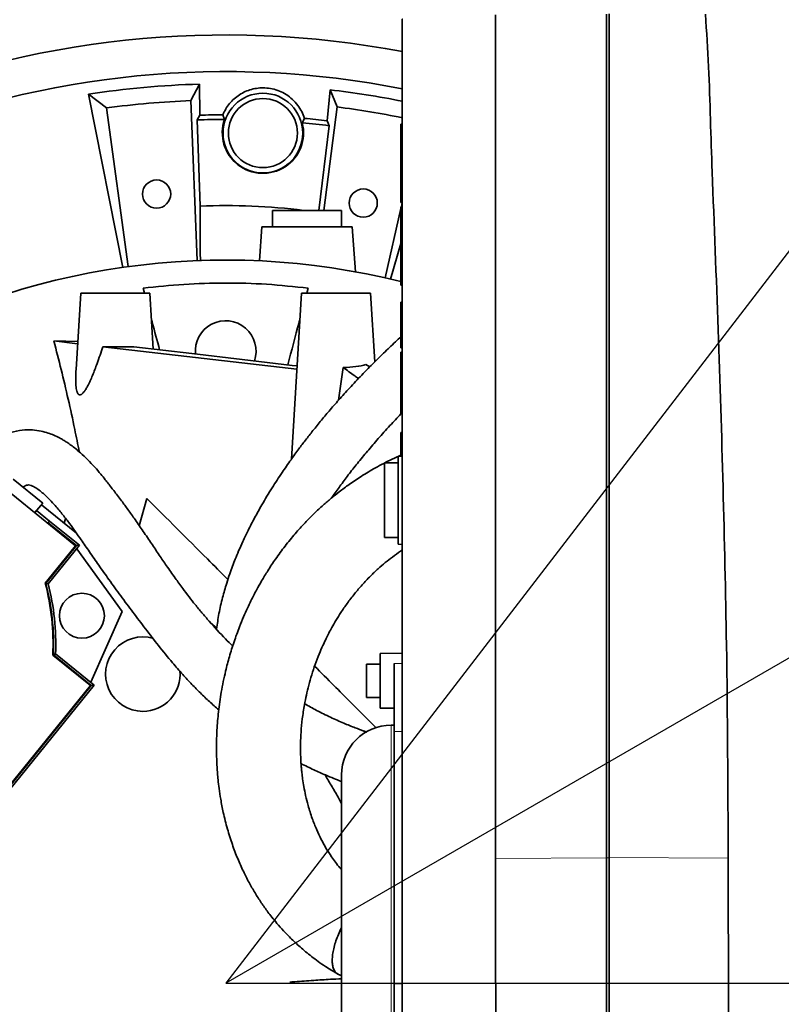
# Model space of a CAD drawing. Header units: millimetres. Extents: x 0 to 14900, y 0 to 10500.
# Tile 36 of 47: x 10555 to 10831, y 6633 to 6990. Entities that reach past the tile are written whole.
import ezdxf

# ---------------------------------------------------------------- set-up
doc = ezdxf.new("R2010")
doc.units = ezdxf.units.MM
doc.header["$LTSCALE"] = 25
doc.layers.add('THICK_LINE', color=7, linetype='Continuous')
doc.styles.add('SLDTEXTSTYLE0', font='TXT', dxfattribs={"width": 0.605})
doc.dimstyles.new('SLDDIMSTYLE2', dxfattribs={"dimtxt": 87.5, "dimasz": 87.5, "dimexe": 0, "dimexo": 0.0625, "dimgap": 21.875, "dimtad": 1, "dimdec": 4, "dimlfac": 25, "dimzin": 12, "dimdsep": 46, "dimtxsty": 'SLDTEXTSTYLE0', "dimsah": 1, "dimcen": 0.09, "dimadec": 1, "dimazin": 3, "dimtfac": 1, "dimtofl": 0, "dimtmove": 0, "dimatfit": 3, "dimfxl": 1, "dimfrac": 2, "dimtolj": 1, "dimtzin": 12, "dimarcsym": 0})
doc.dimstyles.new('SLDDIMSTYLE3', dxfattribs={"dimtxt": 87.5, "dimasz": 87.5, "dimexe": 0, "dimexo": 0.0625, "dimgap": 21.875, "dimtad": 1, "dimdec": 1, "dimrnd": 1e-09, "dimzin": 12, "dimdsep": 46, "dimtxsty": 'SLDTEXTSTYLE0', "dimsah": 1, "dimcen": 0, "dimadec": 0, "dimazin": 3, "dimtfac": 1, "dimtofl": 0, "dimtmove": 0, "dimatfit": 3, "dimfxl": 1, "dimfrac": 2, "dimtolj": 1, "dimtzin": 12, "dimarcsym": 0})

# ---------------------------------------------------------------- blocks, each defined once
blk = doc.blocks.new('_D_6')
at = {"layer": 'THICK_LINE'}
for p, q in [((7902.03, 7121.67), (7616.02, 7172.1)), ((13399.94, 6640.66), (13690.36, 6640.66))]:
    blk.add_line(p, q, dxfattribs=at)
blk.add_arc((10629.94, 6640.66), 3022.92, 0, 170, dxfattribs=at)
for points in [[(7652.95, 7165.58), (7681.67, 7249.18), (7657.11, 7253.87)], [(13652.86, 6640.66), (13664.1, 6728.33), (13639.1, 6727.97)]]:
    blk.add_solid(points, dxfattribs=at)
at = {"layer": 'THICK_LINE', "insert": (10779.39, 9775.28), "char_height": 87.5, "attachment_point": 1, "rotation": 355, "style": 'SLDTEXTSTYLE0'}
blk.add_mtext('170°', dxfattribs=at)
blk = doc.blocks.new('_D_7')
at = {"layer": 'THICK_LINE'}
for p, q in [((13399.94, 6640.66), (13690.36, 6640.66)), ((7902.03, 6159.65), (7616.02, 6109.22))]:
    blk.add_line(p, q, dxfattribs=at)
blk.add_arc((10629.94, 6640.66), 3022.92, 190, 0, dxfattribs=at)
for points in [[(13652.86, 6640.66), (13639.1, 6553.35), (13664.1, 6552.99)], [(7652.95, 6115.74), (7657.11, 6027.45), (7681.67, 6032.14)]]:
    blk.add_solid(points, dxfattribs=at)
at = {"layer": 'THICK_LINE', "insert": (10759.73, 3730.77), "char_height": 87.5, "attachment_point": 1, "rotation": 5, "style": 'SLDTEXTSTYLE0'}
blk.add_mtext('170°', dxfattribs=at)
blk = doc.blocks.new('_D_8')
at = {"layer": 'THICK_LINE'}
blk.add_line((12288.17, 8796.74), (10629.94, 6640.66), dxfattribs=at)
blk.add_solid([(12288.17, 8796.74), (12224.91, 8735.01), (12244.73, 8719.76)], dxfattribs=at)
at = {"layer": 'THICK_LINE', "insert": (11260.76, 7645.75), "char_height": 87.5, "attachment_point": 1, "rotation": 52.4365, "style": 'SLDTEXTSTYLE0'}
blk.add_mtext('R2720', dxfattribs=at)
blk = doc.blocks.new('_D_9')
at = {"layer": 'THICK_LINE'}
for q in [(11918.19, 7384.43), (10629.94, 6640.66)]:
    blk.add_line((11458.73, 7119.16), q, dxfattribs=at)
blk.add_solid([(11458.73, 7119.16), (11540.76, 7152.08), (11528.26, 7173.74)], dxfattribs=at)
at = {"layer": 'THICK_LINE', "insert": (11613.03, 7338.39), "char_height": 87.5, "attachment_point": 1, "rotation": 30, "style": 'SLDTEXTSTYLE0'}
blk.add_mtext('R957', dxfattribs=at)

msp = doc.modelspace()

# ---------------------------------------------------------------- linework, layer by layer
at = {"color": 7, "linetype": 'Continuous', "lineweight": 35}
for p, q in [((10767.8847626, 6991.7597618), (10767.8847626, 6686.1012152)), ((10768.8847626, 6991.9041897), (10768.8847626, 6686.2456431)), ((10620.4323443, 6966.3930139), (10617.3216215, 6960.4132959)), ((10620.4819646, 6955.1401757), (10620.4323443, 6966.3930139)), ((10580.1314909, 6962.709618), (10586.7324649, 6957.7370915)), ((10580.1314909, 6962.709618), (10592.6237618, 6899.9378375)), ((10667.6907139, 6964.3296689), (10666.660533, 6953.1239759)), ((10667.6907139, 6964.3296689), (10670.2684327, 6958.1015882)), ((10619.5986909, 6902.4580118), (10617.3216215, 6960.4132959)), ((10586.7324649, 6957.7370915), (10594.5538189, 6900.2668694)), ((10629.4912619, 6953.6020872), (10628.8816043, 6955.2791145)), ((10670.2684327, 6958.1015882), (10665.5052616, 6920.6600043)), ((10620.4819646, 6955.1401757), (10619.5914771, 6953.4311686)), ((10620.6272633, 6922.2022964), (10619.5914771, 6953.4311686)), ((10658.4114357, 6953.9847875), (10657.6508604, 6952.3546612)), ((10693.3847626, 6941.7183883), (10693.3847626, 6951.8875993)), ((10693.3847626, 6951.8875993), (10693.8847626, 6951.8875993)), ((10667.4086438, 6951.3198124), (10663.6973059, 6920.6600043)), ((10693.3847626, 6941.7183883), (10693.8847626, 6941.7183883)), ((10693.3847626, 6941.1993103), (10693.3847626, 6941.7183883)), ((10693.3847626, 6941.1993103), (10693.8847626, 6941.1993103)), ((10693.3847626, 6931.0300993), (10693.3847626, 6941.1993103)), ((10693.3847626, 6931.0300993), (10693.8847626, 6931.0300993)), ((10693.3847626, 6923.4700993), (10693.3847626, 6931.0300993)), ((10693.3847626, 6923.4700993), (10693.8847626, 6923.4700993)), ((10693.5421325, 6921.9850993), (10693.8781537, 6923.4700993)), ((10646.8847626, 6920.6600043), (10646.8847626, 6914.6600043)), ((10646.8847626, 6920.6600043), (10671.8847626, 6920.6600043)), ((10671.8847626, 6914.6600043), (10671.8847626, 6920.6600043)), ((10687.7074906, 6896.1996923), (10693.3847626, 6921.2896244)), ((10693.3847626, 6914.4250993), (10693.3847626, 6921.9850993)), ((10693.3847626, 6921.9850993), (10693.8847626, 6921.9850993)), ((10643.0351285, 6914.6600043), (10642.1758552, 6902.3718236)), ((10643.0351285, 6914.6600043), (10675.7343966, 6914.6600043)), ((10676.8696006, 6898.4258321), (10675.7343966, 6914.6600043)), ((10693.3847626, 6914.4250993), (10693.8847626, 6914.4250993)), ((10693.3847626, 6904.2558883), (10693.3847626, 6914.4250993)), ((10689.616555, 6895.7552404), (10693.3847626, 6908.6788136)), ((10693.3847626, 6904.2558883), (10693.8847626, 6904.2558883)), ((10693.3847626, 6903.7368103), (10693.3847626, 6904.2558883)), ((10693.3847626, 6893.5675993), (10693.3847626, 6903.7368103)), ((10693.3847626, 6903.7368103), (10693.8847626, 6903.7368103)), ((10600.4464774, 6890.6600043), (10599.9619307, 6892.4683571)), ((10659.8075944, 6892.4683571), (10659.3230478, 6890.6600043)), ((10693.3847626, 6893.5675993), (10693.8847626, 6893.5675993)), ((10577.3847626, 6890.6600043), (10575.6944798, 6863.0241244)), ((10602.3847626, 6890.6600043), (10577.3847626, 6890.6600043)), ((10603.6250167, 6870.3820291), (10602.3847626, 6890.6600043)), ((10657.3847626, 6890.6600043), (10653.7070273, 6830.5295638)), ((10682.3847626, 6890.6600043), (10657.3847626, 6890.6600043)), ((10683.9064214, 6865.7811026), (10682.3847626, 6890.6600043)), ((10693.3847626, 6870.8200993), (10693.3847626, 6887.3575993)), ((10693.3847626, 6887.3575993), (10693.8847626, 6887.3575993)), ((10576.2639104, 6872.3342331), (10567.6225332, 6873.3391964)), ((10576.311579, 6873.1136086), (10567.6225332, 6873.3391964)), ((10655.6988887, 6863.0962107), (10585.3645502, 6871.2758591)), ((10693.3847626, 6870.8200993), (10693.8847626, 6870.8200993)), ((10693.3847626, 6869.3350993), (10693.8847626, 6869.3350993)), ((10693.3847626, 6864.6775993), (10693.3847626, 6869.3350993)), ((10493.1620789, 6865.8974519), (10575.5395509, 6799.1894904)), ((10671.6471877, 6857.7633305), (10672.4843799, 6863.7773915)), ((10682.0763152, 6863.9272734), (10680.7045749, 6864.8337671)), ((10693.3847626, 6852.1225993), (10693.3847626, 6864.6775993)), ((10670.790165, 6851.8896028), (10671.6471877, 6857.7633305)), ((10693.3847626, 6852.1225993), (10693.8847626, 6852.1225993)), ((10693.3847626, 6851.4005938), (10693.3847626, 6852.1225993)), ((10693.3847626, 6851.4005938), (10693.8847626, 6851.4005938)), ((10693.3847626, 6850.302064), (10693.3847626, 6851.4005938)), ((10693.3847626, 6850.302064), (10693.8847626, 6850.302064)), ((10693.3847626, 6847.1275993), (10693.3847626, 6850.302064)), ((10693.3847626, 6847.1275993), (10693.8847626, 6847.1275993)), ((10693.3847626, 6831.6469114), (10693.3847626, 6840.2425993)), ((10693.3847626, 6840.2425993), (10693.8847626, 6840.2425993)), ((10693.8847626, 6831.6600043), (10692.3847626, 6831.6207254)), ((10692.3847626, 6831.6207254), (10692.3847626, 6799.6992832)), ((10692.3847626, 6829.1600043), (10687.3847626, 6829.1600043)), ((10687.3847626, 6829.1600043), (10687.3847626, 6802.1600043)), ((10552.8977795, 6823.3148534), (10563.6057194, 6814.6437347)), ((10598.5865538, 6806.4334365), (10601.3619968, 6816.2609806)), ((10560.7737776, 6811.1465779), (10563.6057194, 6814.6437347)), ((10575.8461304, 6803.7159778), (10563.108983, 6814.0303164)), ((10561.403098, 6811.9237238), (10566.093104, 6808.1258318)), ((10571.4171687, 6807.3024802), (10571.8898081, 6809.087043)), ((10565.4502185, 6807.3596707), (10565.57691, 6807.5106558)), ((10566.093104, 6808.1258318), (10565.57691, 6807.5106558)), ((10575.816719, 6799.218622), (10565.57691, 6807.5106558)), ((10576.9460172, 6799.337316), (10566.093104, 6808.1258318)), ((10687.3847626, 6802.1600043), (10692.3847626, 6802.1600043)), ((10575.5395509, 6799.1894904), (10564.5253438, 6785.5880774)), ((10564.7408947, 6785.541118), (10575.816719, 6799.218622)), ((10565.6182502, 6785.3486887), (10576.9460172, 6799.337316)), ((10575.816719, 6799.218622), (10576.9460172, 6799.337316)), ((10692.3847626, 6799.6992832), (10693.8847626, 6799.6600043)), ((10592.4399767, 6775.3697347), (10575.9342619, 6798.0879022)), ((10564.7408947, 6785.541118), (10565.6182502, 6785.3486887)), ((10581.018324, 6749.7162826), (10592.4399767, 6775.3697347)), ((10626.633878, 6769.3621895), (10624.4300781, 6771.2779236)), ((10567.2598584, 6759.5709088), (10580.8612714, 6748.5567017)), ((10567.4609356, 6759.6616576), (10568.2791104, 6760.0322943)), ((10581.1384395, 6748.5858333), (10567.4609356, 6759.6616576)), ((10582.2677377, 6748.7045273), (10568.2791104, 6760.0322943)), ((10693.8847626, 6760.2414211), (10685.8847626, 6760.1017806)), ((10685.8847626, 6740.3810616), (10685.8847626, 6760.1017806)), ((10685.8847626, 6756.2414211), (10680.8847626, 6756.2414211)), ((10680.8847626, 6744.2414211), (10680.8847626, 6756.2414211)), ((10690.8847626, 6731.8362344), (10690.8847626, 6756.5284997)), ((10580.8612714, 6748.5567017), (10514.1533099, 6666.1792298)), ((10514.1824415, 6665.9020617), (10581.1384395, 6748.5858333)), ((10514.3011355, 6664.7727635), (10582.2677377, 6748.7045273)), ((10581.1384395, 6748.5858333), (10582.2677377, 6748.7045273)), ((10680.8847626, 6744.2414211), (10685.8847626, 6744.2414211)), ((10685.8847626, 6740.3810616), (10690.8847626, 6740.2937863)), ((10690.8847626, 6734.1859412), (10689.8847626, 6734.1859412)), ((10690.8847626, 6640.4392887), (10690.8847626, 6731.8362344)), ((10671.8847626, 6716.1859412), (10671.8847626, 6565.1340675)), ((10767.8847626, 6686.1012152), (10767.8847626, 6445.1361902)), ((10768.8847626, 6686.2456431), (10768.8847626, 6640.6600043)), ((10690.8847626, 6599.2657419), (10690.8847626, 6640.4392887)), ((10768.8847626, 6640.6600043), (10768.8847626, 6444.514748))]:
    msp.add_line(p, q, dxfattribs=at)
at = {"color": 8, "linetype": 'Continuous', "lineweight": 18}
for p, q in [((10693.3847626, 6864.6775993), (10693.8847626, 6864.6775993)), ((10690.8847626, 6756.5284997), (10693.8847626, 6756.5615954)), ((10689.8847626, 6604.1021753), (10689.8847626, 6734.1859412)), ((10690.8847626, 6731.8362344), (10693.8847626, 6731.8854823)), ((10727.6677194, 6685.8564621), (10767.8847626, 6686.1012152)), ((10767.8847626, 6686.1012152), (10768.8847626, 6686.0870006)), ((10768.8847626, 6686.2456431), (10811.9774888, 6685.9833891)), ((10690.8847626, 6640.4392887), (10693.8847626, 6640.4391695)), ((10768.8847626, 6640.6600043), (10812.0265242, 6640.6600043))]:
    msp.add_line(p, q, dxfattribs=at)
at = {"color": 7, "linetype": 'Continuous', "lineweight": 35, "flags": 128}
for points in [[(10727.6697959, 6991.5150214), (10727.6676422, 6966.8500504), (10727.6676422, 6942.1850748), (10727.6676422, 6892.8551235), (10727.6677194, 6685.8564621)], [(10667.4086438, 6951.3198124), (10667.0274559, 6952.2395673), (10666.660533, 6953.1239759)], [(10620.7149606, 6902.3342251), (10620.7015285, 6905.3761019), (10620.6272633, 6922.2022964)], [(10655.7726564, 6864.3023007), (10653.9764323, 6864.5116715), (10635.807773, 6866.6296125), (10617.6415468, 6868.7475989), (10596.5957, 6871.2016989)]]:
    msp.add_lwpolyline(points, dxfattribs=at)
at = {"color": 7, "linetype": 'Continuous', "lineweight": 35}
for centre, radius in [((10643.3847626, 6948.6600043), 14.4374433), ((10643.3847626, 6948.6600043), 12.5), ((10604.8710644, 6926.5678827), 5.1), ((10679.7217896, 6923.2998294), 5.1), ((10577.7934896, 6773.8303269), 8.135)]:
    msp.add_circle(centre, radius, dxfattribs=at)
for centre, radius, start, end in [((10629.8847626, 6640.6600043), 343.5265853, 79.258358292, 112.850063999), ((10629.8847626, 6640.6600043), 330.2658527, 78.826146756, 112.337484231), ((10629.8847626, 6640.6600043), 325.8701302, 91.662194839, 98.782165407), ((10629.8847626, 6640.6600043), 325.8701302, 78.667861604, 83.337805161), ((10629.8847626, 6640.6600043), 320, 92.25, 97.75), ((10629.8847626, 6640.6600043), 314.6207095, 90.182686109, 91.712604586), ((10629.8847626, 6640.6600043), 320, 78.457701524, 82.75), ((10629.8847626, 6640.6600043), 314.6207095, 83.287395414, 84.797844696), ((10629.8847626, 6640.6600043), 262, 75.973749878, 120.231909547), ((10629.8847626, 6869.6600043), 11, 340.960791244, 185.753077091), ((10478.3413001, 6763.3774806), 89, 357.548684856, 14.451315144), ((10478.3413001, 6763.3774806), 89.197067, 357.612448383, 14.387551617), ((10478.3413001, 6763.3774806), 90, 357.869897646, 14.130102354), ((10599.8847626, 6752.6600043), 13.5, 73.580631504, 270), ((10599.8847626, 6752.6600043), 13.5, 270, 5.119480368), ((10689.8847626, 6716.1859412), 18, 90, 180)]:
    msp.add_arc(centre, radius, start, end, dxfattribs=at)
for centre, major_axis, ratio, start_param, end_param in [((10629.8847626, 6643.9859828), (0, 309.6163545), 0.9999423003, 0.0012710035, 0.0332533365), ((10643.3847626, 6948.7725935), (0, 14.7093399), 0.9999707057, 1.2362630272, 4.9583858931), ((10629.8847626, 6643.9859828), (0, 309.6163545), 0.9999423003, 6.1616848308, 6.1933804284), ((10629.8847626, 6682.7162308), (0, 239.6706065), 0.9844838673, 6.1630712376, 6.3224300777), ((10589.8943997, 6871.9491353), (13.6443218, -0.1580688), 0.0563687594, 4.3746241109, 5.2264422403), ((10669.9419019, 6868.4321254), (13.8524659, -1.0469645), 0.3274650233, 4.9216626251, 5.6265624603)]:
    msp.add_ellipse(centre, major_axis=major_axis, ratio=ratio, start_param=start_param, end_param=end_param, dxfattribs=at)
for points, knots in [([(10811.9774888, 6685.9833891), (10811.8545741, 6711.7348941), (10811.640767, 6756.5290114), (10810.1638721, 6820.3595504), (10808.4289456, 6877.477391), (10806.5954587, 6921.8937958), (10805.5026658, 6953.6285249), (10804.9547005, 6972.6746551), (10804.1322141, 6985.3536034), (10803.7210289, 6991.692183)], [0, 0, 0, 0, 0.25262744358, 0.43943929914, 0.62626751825, 0.81312561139, 0.87542337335, 0.93772047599, 1, 1, 1, 1]), ([(10693.8847626, 6989.9600043), (10693.8847626, 6989.9599242), (10693.8847626, 6989.9594432), (10693.8847626, 6989.9710314), (10693.8847626, 6989.9413584), (10693.8847626, 6990.0379476), (10693.8847626, 6989.2006457), (10693.8847626, 6987.2000091), (10693.8847626, 6984.1193393), (10693.8847626, 6980.1024693), (10693.8847626, 6975.1898294), (10693.8847626, 6969.9236667), (10693.8847626, 6964.5094501), (10693.8847626, 6957.2946379), (10693.8847626, 6944.3602158), (10693.8847626, 6876.5144413), (10693.8847626, 6796.732049), (10693.8847626, 6716.6975343), (10693.8847626, 6689.5904073), (10693.8847626, 6674.1427763), (10693.8847626, 6662.0742981), (10693.8847626, 6649.5165378), (10693.8847626, 6636.4669768), (10693.8847626, 6623.2896217), (10693.8847626, 6610.2670987), (10693.8847626, 6597.5550137), (10693.8847626, 6585.174054), (10693.8847626, 6573.0399926), (10693.8847626, 6561.4240754), (10693.8847626, 6550.4525445), (10693.8847626, 6540.137867), (10693.8847626, 6530.4174199), (10693.8847626, 6521.514827), (10693.8847626, 6513.5233937), (10693.8847626, 6506.434366), (10693.8847626, 6500.2212007), (10693.8847626, 6495.0365907), (10693.8847626, 6490.9244765), (10693.8847626, 6487.8467109), (10693.8847626, 6485.9064357), (10693.8847626, 6485.0434095), (10693.8847626, 6485.1868079), (10693.8847626, 6485.2171553)], [0, 0, 0, 0, 0.0033318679, 0.0199976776, 0.0283305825, 0.0366638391, 0.0469399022, 0.0575138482, 0.0677896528, 0.0783631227, 0.0886435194, 0.0992218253, 0.1077228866, 0.1163895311, 0.1340115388, 0.1692555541, 0.4406473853, 0.5145353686, 0.5514793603, 0.5699513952, 0.5884526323, 0.6083922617, 0.6284703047, 0.648985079, 0.6696504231, 0.6895901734, 0.7096683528, 0.7301832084, 0.7508492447, 0.7707871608, 0.7908635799, 0.8113764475, 0.8320398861, 0.8519782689, 0.8720548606, 0.8925679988, 0.9132321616, 0.933176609, 0.9532598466, 0.9737799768, 0.9944510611, 1, 1, 1, 1]), ([(10658.4114357, 6953.9847875), (10658.1132119, 6954.8047419), (10657.5168767, 6956.4443419), (10656.0660613, 6958.7692671), (10654.1736524, 6960.8946966), (10651.9048005, 6962.6502167), (10649.4056868, 6963.9325262), (10646.808864, 6964.750247), (10644.1869712, 6965.0927705), (10641.6454779, 6965.0015114), (10639.2424736, 6964.5421429), (10636.9669319, 6963.7194441), (10634.8418246, 6962.567869), (10632.9253375, 6961.1038803), (10631.2562811, 6959.3645102), (10629.8661731, 6957.4179589), (10629.2098232, 6955.9921262), (10628.8816043, 6955.2791145)], [0, 0, 0, 0, 0.0715118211, 0.1429967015, 0.2194271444, 0.2958065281, 0.364228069, 0.432622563, 0.4999153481, 0.5610585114, 0.6222107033, 0.6832383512, 0.7442862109, 0.8077568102, 0.8712510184, 0.9356168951, 1, 1, 1, 1]), ([(10599.9619307, 6892.4683571), (10604.8862968, 6892.9961202), (10614.7538762, 6894.0536663), (10629.7094545, 6894.4649815), (10644.7634157, 6894.0755676), (10654.7862848, 6893.0047973), (10659.8075944, 6892.4683571)], [0, 0, 0, 0, 0.24758048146, 0.49610853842, 0.74755780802, 1, 1, 1, 1]), ([(10605.9526717, 6870.1106074), (10605.0554643, 6873.4590311), (10604.0380523, 6877.2560644), (10603.0721775, 6880.8607582), (10602.9580619, 6881.2866433)], [0, 0, 0, 0, 0.881852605, 1, 1, 1, 1]), ([(10656.8114633, 6881.2866433), (10656.6972697, 6880.860467), (10655.2646446, 6875.5138373), (10653.7556296, 6869.8821167), (10652.3668972, 6864.6992969)], [0, 0, 0, 0, 0.0797093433, 1, 1, 1, 1]), ([(10576.8340493, 6833.1938129), (10576.2987981, 6835.9143197), (10575.02351, 6842.396193), (10572.8398942, 6852.3152718), (10570.3218764, 6863.0189936), (10568.5225612, 6869.8981847), (10567.6225332, 6873.3391964)], [0, 0, 0, 0, 0.19395739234, 0.46212244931, 0.73095050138, 1, 1, 1, 1]), ([(10693.3847626, 6874.8663669), (10693.2501689, 6874.7438601), (10691.664642, 6873.3007182), (10688.6527412, 6870.4422612), (10684.2224598, 6866.1358823), (10679.7529485, 6861.6057002), (10675.4057427, 6857.0178247), (10671.4215883, 6852.637319), (10667.8451073, 6848.548483), (10664.5681327, 6844.6591819), (10661.5912294, 6840.9926275), (10658.8697215, 6837.516166), (10656.2204167, 6834.0123683), (10653.3688487, 6830.093067), (10650.1350958, 6825.4272969), (10646.5810919, 6819.9766286), (10643.2704081, 6814.4937685), (10640.3914524, 6809.3259178), (10638.1125598, 6804.9167594), (10636.2009334, 6800.9238596), (10634.6566211, 6797.4489651), (10633.4216902, 6794.4666086), (10632.349015, 6791.7000236), (10631.2982386, 6788.7921987), (10630.0485343, 6785.0099312), (10628.6863344, 6780.2289923), (10627.4080205, 6774.6950766), (10626.8439008, 6770.8365305), (10626.568867, 6768.955315)], [0, 0, 0, 0, 0.004027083, 0.0474394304, 0.0925042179, 0.1422434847, 0.1907946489, 0.2358354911, 0.2773962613, 0.3155147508, 0.3532233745, 0.3869471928, 0.4183890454, 0.4559687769, 0.5006798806, 0.5522407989, 0.6102915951, 0.6536303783, 0.6945104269, 0.730262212, 0.7610540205, 0.7870398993, 0.8089135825, 0.8333147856, 0.8620249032, 0.9054523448, 0.9539037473, 1, 1, 1, 1]), ([(10575.6953479, 6863.0240713), (10575.6937493, 6863.0026749), (10575.6319042, 6862.1749554), (10575.5911863, 6860.9735267), (10575.5698491, 6859.4242396), (10575.5892837, 6858.2861986), (10575.6498513, 6857.1745727), (10575.7663245, 6856.1141732), (10575.9282872, 6855.2960405), (10576.1155795, 6854.7150683), (10576.2831954, 6854.3541203), (10576.4753432, 6854.079266), (10576.6849711, 6853.8946418), (10576.9301953, 6853.7962279), (10577.1927463, 6853.8002396), (10577.4633016, 6853.8948545), (10577.7693826, 6854.083013), (10578.1213862, 6854.3974738), (10578.4944219, 6854.8291504), (10578.8471284, 6855.3095833), (10579.2918917, 6855.9893529), (10579.7808573, 6856.8437334), (10580.3060718, 6857.8660241), (10580.9294216, 6859.1748782), (10581.6701562, 6860.8803495), (10582.5089446, 6862.9892891), (10583.4136313, 6865.429646), (10584.3732166, 6868.1912472), (10585.0339137, 6870.2470579), (10585.3645502, 6871.2758591)], [0, 0, 0, 0, 0.0020654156, 0.0799006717, 0.1185745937, 0.1573262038, 0.1964506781, 0.2358064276, 0.2745529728, 0.2943875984, 0.3144615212, 0.3304526, 0.3467660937, 0.3627885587, 0.3793905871, 0.3937664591, 0.4085126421, 0.4299876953, 0.4520468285, 0.4722529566, 0.4926190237, 0.5340852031, 0.5675628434, 0.6011610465, 0.6688972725, 0.7377821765, 0.8068399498, 0.9033357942, 1, 1, 1, 1]), ([(10677.9698656, 6859.6920522), (10677.5278658, 6860.0146129), (10675.6656978, 6861.3735783), (10673.8608406, 6862.7373338), (10672.4843799, 6863.7773915)], [0, 0, 0, 0, 0.237357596, 1, 1, 1, 1]), ([(10668.3242781, 6816.5301953), (10668.5090066, 6816.8059906), (10669.570465, 6818.3907232), (10671.7060586, 6821.3135379), (10674.7478472, 6825.3800762), (10678.0937498, 6829.6180306), (10681.735843, 6834.0290011), (10685.6986973, 6838.6027234), (10689.7550926, 6843.0927979), (10692.5633924, 6846.0261866), (10693.8847626, 6847.406414)], [0, 0, 0, 0, 0.0256718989, 0.1475119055, 0.2762082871, 0.4118407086, 0.5544653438, 0.7041113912, 0.8607775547, 1, 1, 1, 1]), ([(10632.4385807, 6762.8047132), (10631.5641762, 6763.6699997), (10628.6616644, 6766.542245), (10624.9483513, 6770.6301454), (10621.3237626, 6774.8072669), (10618.8915529, 6777.7572716), (10616.579557, 6780.6911059), (10614.1631581, 6783.895198), (10611.4299269, 6787.6707335), (10608.5890538, 6791.7433331), (10605.740089, 6795.9243621), (10602.9536285, 6800.0522728), (10600.0657463, 6804.3095824), (10597.2301576, 6808.4158033), (10594.6127343, 6812.0920859), (10592.4547696, 6815.0239274), (10590.7351535, 6817.3044318), (10589.429967, 6819.0137664), (10588.3468273, 6820.4209364), (10587.3452771, 6821.7147401), (10586.1300131, 6823.2738765), (10584.4947646, 6825.3076207), (10582.3907473, 6827.7478158), (10579.9608394, 6830.3081658), (10577.6032357, 6832.559097), (10575.5563779, 6834.3107707), (10573.9095633, 6835.5837972), (10572.434539, 6836.6122785), (10571.0543038, 6837.4786162), (10569.4896985, 6838.3559771), (10567.6797886, 6839.2206097), (10565.4613176, 6840.0647824), (10562.8838802, 6840.7692028), (10559.7386849, 6841.2056033), (10556.0267805, 6841.1386539), (10551.8436705, 6840.2865597), (10547.4245287, 6838.4222302), (10543.5917337, 6835.9980192), (10541.510981, 6833.9881031), (10540.6963698, 6833.2012243)], [0, 0, 0, 0, 0.0319913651, 0.106192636, 0.1394157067, 0.1707118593, 0.2000804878, 0.2304732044, 0.2672384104, 0.3101100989, 0.3477183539, 0.3884293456, 0.4318314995, 0.4742039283, 0.5101025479, 0.5399515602, 0.5589821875, 0.5749479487, 0.5879533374, 0.5983619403, 0.612232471, 0.6313509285, 0.6554132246, 0.6839094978, 0.7110783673, 0.7287645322, 0.744155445, 0.7573747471, 0.7684950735, 0.7797502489, 0.7960683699, 0.8118736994, 0.8308908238, 0.8533260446, 0.8792888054, 0.9086979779, 0.9412731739, 0.9770085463, 1, 1, 1, 1]), ([(10693.3847626, 6831.9558201), (10692.3341996, 6831.4866159), (10689.1643119, 6830.0708754), (10684.320859, 6827.5424326), (10679.1405127, 6824.4532456), (10674.7918809, 6821.5274257), (10671.1865166, 6818.8555181), (10668.0539863, 6816.340988), (10665.0452218, 6813.7465003), (10661.8746797, 6810.7977316), (10658.4818339, 6807.3660659), (10654.9219301, 6803.4177582), (10651.3506894, 6799.0367668), (10648.0575985, 6794.5462579), (10645.2544253, 6790.3191503), (10643.0139715, 6786.6254922), (10641.3559182, 6783.6728583), (10640.080223, 6781.2637816), (10638.9532093, 6779.0317582), (10637.7096593, 6776.4290105), (10636.312976, 6773.2966246), (10634.644141, 6769.2230587), (10632.8891063, 6764.3961336), (10631.2231954, 6759.0504916), (10629.6292536, 6752.987887), (10628.258315, 6746.3301742), (10627.2427483, 6739.1940925), (10626.6952195, 6732.6710475), (10626.51683, 6726.9052545), (10626.5850038, 6722.4543186), (10626.7449284, 6719.173378), (10626.9183056, 6716.7337357), (10627.1575971, 6714.1371691), (10627.5277997, 6710.9878949), (10628.1239983, 6707.0434998), (10629.0752155, 6702.1310995), (10630.4389775, 6696.6613246), (10632.1981921, 6691.0701512), (10634.1380705, 6685.9679284), (10636.1749845, 6681.3912649), (10638.2818765, 6677.2516727), (10640.1161914, 6674.0497038), (10641.6294902, 6671.6185314), (10642.7890144, 6669.8524561), (10643.9794871, 6668.1316633), (10645.2522795, 6666.3840646), (10646.7379919, 6664.4509611), (10648.5928127, 6662.186848), (10650.9435665, 6659.53317), (10653.856082, 6656.5397179), (10657.4025607, 6653.2620517), (10661.684764, 6649.7881134), (10666.0637084, 6646.6195957), (10669.2098651, 6644.7930555), (10670.5079985, 6644.0394081)], [0, 0, 0, 0, 0.012714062, 0.0383624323, 0.0613413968, 0.0816599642, 0.0992982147, 0.1142767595, 0.1296460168, 0.1472098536, 0.1670142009, 0.1891114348, 0.2135574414, 0.2385094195, 0.2605164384, 0.2794313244, 0.2951903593, 0.3053058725, 0.3157012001, 0.328585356, 0.3439803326, 0.361908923, 0.3882196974, 0.4140110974, 0.4388791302, 0.4750066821, 0.5088232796, 0.5401569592, 0.5675353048, 0.5905133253, 0.603182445, 0.6139791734, 0.6250236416, 0.6398682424, 0.6585328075, 0.6809617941, 0.7098473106, 0.7370687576, 0.7619437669, 0.7845146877, 0.8048319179, 0.8239039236, 0.8332450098, 0.8424571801, 0.8515415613, 0.8604994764, 0.8704845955, 0.8830045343, 0.8980354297, 0.9155448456, 0.935497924, 0.9578609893, 0.9826130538, 1, 1, 1, 1]), ([(10556.43474, 6820.432512), (10556.7086168, 6820.5983013), (10557.1718097, 6820.8786917), (10557.8592054, 6821.148729), (10558.4898862, 6821.2190652), (10559.6586167, 6820.9361336), (10561.0994071, 6820.1726661), (10562.696199, 6819.042681), (10565.0753676, 6817.0098046), (10567.8325783, 6814.0186087), (10570.901005, 6810.4126762), (10573.2614061, 6807.3600762), (10575.4260961, 6804.3272246), (10577.8113368, 6800.9098392), (10580.6177175, 6796.8356527), (10583.980053, 6791.9857504), (10587.7890532, 6786.6050613), (10591.9711576, 6780.8621018), (10596.3577878, 6774.9685197), (10600.8829595, 6768.9987584), (10605.5890561, 6762.9282619), (10610.0654645, 6757.3921414), (10614.1474967, 6752.6869564), (10617.53047, 6749.0391505), (10620.7412274, 6745.7882975), (10623.9780298, 6742.6886129), (10626.2440628, 6740.6956487), (10627.3858414, 6739.6914603)], [0, 0, 0, 0, 0.008213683, 0.0138913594, 0.0229633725, 0.0339860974, 0.0525524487, 0.0713574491, 0.0909611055, 0.1417367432, 0.1821257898, 0.2187733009, 0.2529495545, 0.2848998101, 0.330075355, 0.3797966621, 0.4340085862, 0.4969816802, 0.5640378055, 0.6337293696, 0.7058259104, 0.780021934, 0.8311815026, 0.8762732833, 0.9164312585, 0.9578924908, 1, 1, 1, 1]), ([(10601.3619968, 6816.2609806), (10608.5743305, 6809.0486469), (10618.1695124, 6799.453465), (10628.2075173, 6789.4154601), (10630.7003354, 6786.922642)], [0, 0, 0, 0, 0.7516620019, 1, 1, 1, 1]), ([(10671.8847626, 6681.7784224), (10671.6734999, 6682.0192163), (10670.8883668, 6682.9140988), (10669.6743686, 6684.4907302), (10667.9635879, 6686.8693849), (10666.2188632, 6689.6247827), (10664.4337056, 6692.8679292), (10662.7465889, 6696.4359112), (10661.12761, 6700.5353919), (10659.8207288, 6704.6756019), (10658.8567426, 6708.5409392), (10658.2190375, 6711.7453964), (10657.7852426, 6714.5043677), (10657.506181, 6716.7574253), (10657.3272596, 6718.5785211), (10657.1990997, 6720.2188767), (10657.0986052, 6721.9376565), (10657.0108358, 6724.3648706), (10657.0009182, 6727.6347067), (10657.180256, 6731.8440222), (10657.6247648, 6736.5566313), (10658.2967197, 6741.0097443), (10659.1115799, 6745.0784907), (10659.9851871, 6748.690588), (10661.0505467, 6752.4164779), (10662.3034657, 6756.1787251), (10663.6650878, 6759.7381362), (10665.009455, 6762.8642239), (10666.2045465, 6765.39936), (10667.3011098, 6767.5667816), (10668.4604639, 6769.7218483), (10669.8877114, 6772.1990618), (10671.7069385, 6775.1086883), (10673.948475, 6778.3698256), (10676.5019171, 6781.7104217), (10679.3128574, 6785.0142661), (10682.1692065, 6788.0339585), (10684.9974604, 6790.7249494), (10687.6529917, 6793.0312146), (10690.3573265, 6795.1603985), (10692.4078989, 6796.6887753), (10693.6735298, 6797.4990876), (10693.8847626, 6797.6343281)], [0, 0, 0, 0, 0.0071516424, 0.0265782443, 0.0456020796, 0.0751114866, 0.1036687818, 0.1351172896, 0.1707977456, 0.2108854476, 0.2409875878, 0.2679925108, 0.290844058, 0.3094148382, 0.3236154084, 0.3356433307, 0.3495677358, 0.3654869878, 0.394562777, 0.4286252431, 0.4669050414, 0.5080683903, 0.5362775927, 0.5656003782, 0.5959832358, 0.6273628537, 0.65809548, 0.6840919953, 0.7052266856, 0.7216389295, 0.7386662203, 0.7597995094, 0.784901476, 0.8137926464, 0.8452691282, 0.8742239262, 0.9040818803, 0.9299095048, 0.9518983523, 0.9725410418, 0.9954171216, 1, 1, 1, 1]), ([(10662.1124663, 6755.5105111), (10664.439174, 6753.1838034), (10670.6381481, 6746.9848293), (10678.1299851, 6739.4929923), (10683.3035592, 6734.3194182), (10684.4262072, 6733.1967702)], [0, 0, 0, 0, 0.3199494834, 0.8524313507, 1, 1, 1, 1]), ([(10681.0193737, 6731.6499892), (10680.6470247, 6731.7827442), (10679.2445728, 6732.2827656), (10676.4568799, 6733.3422362), (10672.4349262, 6734.9626407), (10667.7548756, 6737.0447621), (10663.0220263, 6739.3638425), (10659.9427816, 6741.1167066), (10658.5054568, 6741.9349056)], [0, 0, 0, 0, 0.047734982, 0.1797937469, 0.3626535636, 0.574044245, 0.8011730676, 1, 1, 1, 1]), ([(10657.2054451, 6720.2129605), (10658.7462447, 6719.4696661), (10661.6773368, 6718.0556832), (10665.6388006, 6716.2995971), (10668.9496975, 6714.9041307), (10670.893368, 6714.1078635), (10671.8393316, 6713.7380201), (10671.8847626, 6713.7202579)], [0, 0, 0, 0, 0.3196986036, 0.6081686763, 0.8103922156, 0.9908938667, 1, 1, 1, 1]), ([(10671.8847626, 6705.712539), (10671.5682202, 6706.3336667), (10670.8798083, 6707.6844861), (10669.6735706, 6709.7543652), (10668.4235998, 6711.8806831), (10667.1927714, 6713.9448094), (10666.3374666, 6715.3856134), (10665.9012481, 6716.1338696), (10665.8477674, 6716.2256061)], [0, 0, 0, 0, 0.1746617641, 0.379851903, 0.5816065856, 0.7797547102, 0.9729978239, 1, 1, 1, 1]), ([(10727.6677194, 6685.8564621), (10727.6714094, 6682.3256698), (10727.678801, 6675.2530393), (10727.6896308, 6664.4814187), (10727.6985757, 6653.6110578), (10727.707849, 6642.6624834), (10727.7194748, 6631.673234), (10727.7303941, 6620.0020831), (10727.7395671, 6607.7098697), (10727.7515269, 6594.8648745), (10727.7635364, 6582.2209569), (10727.7722081, 6569.8175764), (10727.7813723, 6558.4401627), (10727.7912157, 6548.0512326), (10727.7984726, 6538.6220579), (10727.8041523, 6529.4855622), (10727.8114846, 6520.6743307), (10727.8191118, 6512.2182115), (10727.8247296, 6504.1943316), (10727.828899, 6496.6244339), (10727.8349413, 6489.5271639), (10727.8408031, 6482.8874368), (10727.8446997, 6476.7286254), (10727.8473292, 6471.0752961), (10727.8522988, 6465.6444305), (10727.856849, 6460.5751397), (10727.8584562, 6456.0277603), (10727.8608935, 6452.2952475), (10727.8645948, 6449.4141491), (10727.8650757, 6447.5081409), (10727.8644436, 6446.5028976), (10727.8658362, 6446.1086102), (10727.8659469, 6446.2061599), (10727.8659589, 6446.2167294)], [0, 0, 0, 0, 0.0309010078, 0.0618986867, 0.0929939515, 0.1241877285, 0.1554809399, 0.1868745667, 0.2241549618, 0.2614341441, 0.298883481, 0.3362242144, 0.3737359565, 0.4046492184, 0.4356592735, 0.4667546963, 0.4979486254, 0.529229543, 0.5606107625, 0.5915474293, 0.6225628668, 0.6536760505, 0.684851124, 0.7161254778, 0.7474814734, 0.7845030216, 0.821700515, 0.859067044, 0.8966201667, 0.9343472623, 0.9652423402, 0.9962340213, 1, 1, 1, 1]), ([(10812.0265242, 6640.6600043), (10812.0222366, 6644.8096212), (10812.0136438, 6653.1258769), (10811.9988681, 6664.8525401), (10811.9878757, 6675.8290735), (10811.9809544, 6682.5954103), (10811.9774888, 6685.9833891)], [0, 0, 0, 0, 0.27214053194, 0.54539739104, 0.77237550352, 1, 1, 1, 1]), ([(10671.8847626, 6660.7804492), (10671.8760386, 6660.7650223), (10671.4401637, 6659.9942475), (10670.7330759, 6658.3967875), (10669.8082801, 6656.0432772), (10669.1284518, 6653.7506813), (10668.6753725, 6651.5517897), (10668.4712988, 6649.5407489), (10668.5217892, 6647.7436759), (10668.8226768, 6646.0897619), (10669.281913, 6645.2874138), (10669.5320922, 6644.8503167)], [0, 0, 0, 0, 0.0025514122, 0.1274761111, 0.2473544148, 0.3707549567, 0.4897822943, 0.6122701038, 0.731204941, 0.8535678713, 1, 1, 1, 1]), ([(10671.8847626, 6642.3148531), (10670.5282701, 6642.244478), (10666.9723785, 6642.0599976), (10661.3281392, 6641.7001274), (10656.4237215, 6641.358491), (10653.717739, 6641.1276571), (10653.0972975, 6641.0747303)], [0, 0, 0, 0, 0.1927045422, 0.5051531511, 0.8865389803, 1, 1, 1, 1]), ([(10669.5320922, 6644.8503167), (10669.7883929, 6644.566946), (10670.3084829, 6643.9919254), (10671.128898, 6643.6238728), (10671.7121808, 6643.6410595), (10671.8847626, 6643.6461448)], [0, 0, 0, 0, 0.4062220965, 0.8243129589, 1, 1, 1, 1]), ([(10812.1814728, 6445.721403), (10812.1815202, 6445.6979801), (10812.1818371, 6445.5412623), (10812.1828213, 6446.1724648), (10812.1792844, 6447.5907753), (10812.1781157, 6449.9789735), (10812.1783953, 6453.2029226), (10812.1736296, 6457.2970631), (10812.1696621, 6462.2641604), (10812.1683816, 6467.8905002), (10812.163462, 6474.0449789), (10812.1567485, 6481.1749346), (10812.1531185, 6489.3230692), (10812.1471939, 6498.4649895), (10812.1380982, 6507.8188894), (10812.1320024, 6517.7184518), (10812.1258849, 6528.1932816), (10812.1142662, 6539.6906213), (10812.1053061, 6551.7610401), (10812.0980927, 6563.1305948), (10812.088231, 6573.0352195), (10812.0795084, 6581.899021), (10812.0722617, 6590.926835), (10812.0642341, 6601.9815394), (10812.050187, 6615.1288706), (10812.0367238, 6628.6973999), (10812.0294462, 6637.2329798), (10812.0265242, 6640.6600043)], [0, 0, 0, 0, 0.0075498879, 0.0505147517, 0.0936767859, 0.1366508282, 0.1793900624, 0.2223233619, 0.265753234, 0.3093868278, 0.3484756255, 0.3877126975, 0.4371039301, 0.480599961, 0.5232980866, 0.5661897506, 0.6089368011, 0.6518780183, 0.7007797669, 0.7441543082, 0.7746409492, 0.8051275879, 0.8358983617, 0.8666691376, 0.9163982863, 0.966434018, 1, 1, 1, 1])]:
    msp.add_open_spline(points, degree=3, knots=knots, dxfattribs=at)
at = {"color": 8, "linetype": 'Continuous', "lineweight": 18}
msp.add_open_spline([(10812.0265242, 6640.6600043), (10813.3387932, 6640.6599874), (10815.9363143, 6640.659954), (10819.7507872, 6640.6599015), (10823.4518917, 6640.6599122), (10827.036096, 6640.6599736), (10832.601033, 6640.6600322), (10839.849876, 6640.6599634), (10845.5905074, 6640.659991), (10848.3539304, 6640.6600043)], degree=3, knots=[0, 0, 0, 0, 0.10272611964, 0.20333733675, 0.30180935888, 0.39812308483, 0.49226482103, 0.75558662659, 1, 1, 1, 1], dxfattribs=at)
at = {"layer": 'THICK_LINE'}
msp.add_line((10629.9447626, 6640.6600043), (13349.9447626, 6640.6600043), dxfattribs=at)
for radius in [2720, 957]:
    msp.add_arc((10629.9447626, 6640.6600043), radius, 190, 170, dxfattribs=at)

# ---------------------------------------------------------------- dimensions: what is measured, and where the dimension line sits
for base, line1, line2, picture, middle in [((10893.4096045, 9652.0769274), ((13349.9447626, 6640.6600043), (10629.9447626, 6640.6600043)), ((9687.483743, 6806.8413104), (7951.2676744, 7112.9830476)), '_D_6', (10893.4096045, 9652.0769274)), ((10893.4096045, 3629.2430813), ((9687.483743, 6474.4786983), (7951.2676744, 6168.3369611)), ((13349.9447626, 6640.6600043), (10629.9447626, 6640.6600043)), '_D_7', (10893.4096045, 3629.2430813))]:
    dim = msp.add_angular_dim_2l(base=base, line1=line1, line2=line2, dimstyle='SLDDIMSTYLE2', dxfattribs=at)
    dim.commit()
    dim.dimension.update_dxf_attribs({"geometry": picture, "text_midpoint": middle, "dimtype": 162})
for mpoint, picture, middle in [((12288.1662271, 8796.7447834), '_D_8', (11459.0557448, 7718.7026439)), ((11458.731074, 7119.1600043), '_D_9', (11795.2328691, 7313.439512))]:
    dim = msp.add_radius_dim(center=(10629.9447626, 6640.6600043), mpoint=mpoint, dimstyle='SLDDIMSTYLE3', dxfattribs=at)
    dim.commit()
    dim.dimension.update_dxf_attribs({"geometry": picture, "text_midpoint": middle, "dimtype": 164})

doc.saveas('drawing.dxf')
